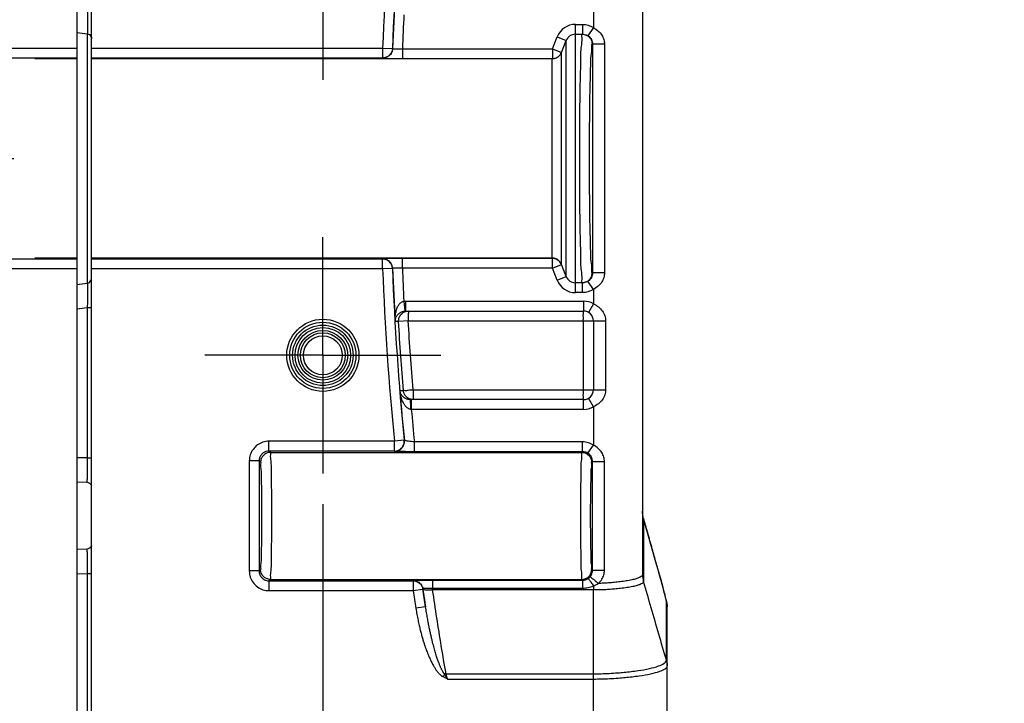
# Model space of a CAD drawing. Header units: inches. Extents: x 0 to 34, y 0 to 22.
# Tile 46 of 50: x 28.1 to 30.1, y 10.6 to 12. Entities that reach past the tile are written whole.
import ezdxf

# ---------------------------------------------------------------- set-up
doc = ezdxf.new("R2010")
doc.units = ezdxf.units.IN
doc.header["$LTSCALE"] = 1.87
doc.header["$MEASUREMENT"] = 0
doc.linetypes.add('CENTER', pattern=[0.6, 0.375, -0.075, 0.075, -0.075])
doc.layers.get('0').update_dxf_attribs({"linetype": 'CONTINUOUS'})
doc.layers.add('DEFAULT_1', color=7, linetype='CENTER')
doc.layers.add('DIMENSIONS', color=7, linetype='CONTINUOUS')
doc.styles.get("Standard").update_dxf_attribs({"font": 'txt', "width": 0.8})
doc.dimstyles.new('DIMSTYLE_1', dxfattribs={"dimtxt": 0.125, "dimasz": 0.1875, "dimexe": 0.18, "dimexo": 0.0625, "dimgap": 0.09, "dimtad": 0, "dimtih": 1, "dimtoh": 1, "dimdec": 3, "dimzin": 4, "dimdsep": 46, "dimtxsty": 'STANDARD', "dimblk": '_FILLED', "dimblk1": '_FILLED', "dimblk2": '_FILLED', "dimcen": 0.09, "dimadec": 0, "dimazin": 0, "dimtp": 0.01, "dimtm": 0.01, "dimtfac": 1, "dimtdec": 3, "dimtofl": 0, "dimtmove": 0, "dimatfit": 3, "dimldrblk": '_FILLED', "dimfxl": 1, "dimtolj": 1, "dimtzin": 4, "dimarcsym": 0})

# ---------------------------------------------------------------- blocks, each defined once
blk = doc.blocks.new('_FILLED')
at = {"color": 0, "linetype": 'BYBLOCK'}
blk.add_solid([(0, 0), (-1, 0.167), (-1, -0.167)], dxfattribs=at)
blk = doc.blocks.new('*D13')
at = {"layer": 'DIMENSIONS', "color": 2, "linetype": 'CONTINUOUS'}
for p, q in [((27.7273, 10.9764), (27.7273, 9.3008)), ((28.1973, 9.8956), (28.1973, 9.3008)), ((27.7273, 9.4258), (27.3996, 9.4258)), ((28.1973, 9.4258), (28.5573, 9.4258))]:
    blk.add_line(p, q, dxfattribs=at)
at = {"layer": 'DIMENSIONS', "color": 2, "linetype": 'CONTINUOUS', "xscale": 0.1875, "yscale": 0.1875, "zscale": 0.1875}
blk.add_blockref('_FILLED', (27.7273, 9.4258), dxfattribs=at)
at = {"layer": 'DIMENSIONS', "color": 2, "linetype": 'CONTINUOUS', "xscale": 0.1875, "yscale": 0.1875, "zscale": 0.1875, "rotation": 180}
blk.add_blockref('_FILLED', (28.1973, 9.4258), dxfattribs=at)
at = {"layer": 'DIMENSIONS', "color": 2, "linetype": 'CONTINUOUS', "width": 0.8}
for s, p in [('.470', (26.1121, 9.3633)), ('[', (26.6371, 9.3633)), ('11.94', (26.7371, 9.3633)), (']', (27.2371, 9.3633))]:
    blk.add_text(s, height=0.125, dxfattribs=at).set_placement(p)
blk = doc.blocks.new('*D14')
at = {"layer": 'DIMENSIONS', "color": 2, "linetype": 'CONTINUOUS'}
for p, q in [((28.6973, 10.9764), (28.6973, 8.5508)), ((28.1973, 9.9922), (28.1973, 8.5508)), ((28.1973, 8.6758), (27.8373, 8.6758)), ((28.6973, 8.6758), (28.9485, 8.6758))]:
    blk.add_line(p, q, dxfattribs=at)
at = {"layer": 'DIMENSIONS', "color": 2, "linetype": 'CONTINUOUS', "xscale": 0.1875, "yscale": 0.1875, "zscale": 0.1875}
blk.add_blockref('_FILLED', (28.1973, 8.6758), dxfattribs=at)
at = {"layer": 'DIMENSIONS', "color": 2, "linetype": 'CONTINUOUS', "xscale": 0.1875, "yscale": 0.1875, "zscale": 0.1875, "rotation": 180}
blk.add_blockref('_FILLED', (28.6973, 8.6758), dxfattribs=at)
at = {"layer": 'DIMENSIONS', "color": 2, "linetype": 'CONTINUOUS', "width": 0.8}
for s, p in [('[', (29.536, 8.6133)), (']', (30.036, 8.6133)), ('.500', (29.011, 8.6133)), ('12.7', (29.636, 8.6133))]:
    blk.add_text(s, height=0.125, dxfattribs=at).set_placement(p)

msp = doc.modelspace()

# ---------------------------------------------------------------- linework, layer by layer
at = {"color": 7, "linetype": 'CONTINUOUS'}
for p, q in [((28.1973, 13.4114), (28.1973, 9.9464)), ((28.2273, 9.9464), (28.2273, 13.4114)), ((29.347, 12.5244), (29.347, 10.8333)), ((29.247, 11.9772), (29.247, 11.9449)), ((29.2105, 11.9514), (29.2251, 11.9514)), ((29.2105, 11.4064), (29.2105, 11.9514)), ((29.2251, 11.9514), (29.2251, 11.9314)), ((29.247, 11.9449), (29.2361, 11.9281)), ((28.2186, 11.9323), (28.2186, 11.4254)), ((29.1637, 11.9019), (29.1734, 11.9262)), ((29.1734, 11.9262), (29.192, 11.9188)), ((29.2105, 11.9314), (29.2251, 11.9314)), ((29.1822, 11.8945), (29.192, 11.9188)), ((29.192, 11.4389), (29.192, 11.9188)), ((29.2696, 11.9114), (29.2446, 11.9114)), ((29.2451, 11.9114), (29.2451, 11.4464)), ((29.2696, 11.9114), (29.2696, 11.4464)), ((27.6072, 11.9032), (28.1973, 11.9032)), ((28.2273, 11.9032), (28.8188, 11.9032)), ((28.8188, 11.9032), (28.8388, 11.9024)), ((28.8188, 11.9032), (28.8188, 11.8832)), ((28.8388, 11.9024), (28.839, 11.9022)), ((28.859, 11.9019), (29.1637, 11.9019)), ((28.859, 11.9019), (28.859, 11.8819)), ((29.1637, 11.9019), (29.1822, 11.8945)), ((29.1637, 11.9019), (29.1637, 11.8819)), ((29.182, 11.4638), (29.182, 11.8939)), ((27.6072, 11.8832), (28.1973, 11.8832)), ((28.1973, 11.8814), (28.1123, 11.8814)), ((28.2273, 11.8832), (28.8188, 11.8832)), ((29.1634, 11.8814), (28.2273, 11.8814)), ((28.8188, 11.8832), (28.8191, 11.8829)), ((28.859, 11.8819), (29.1637, 11.8819)), ((29.1634, 11.8814), (29.1637, 11.8819)), ((29.1634, 11.4764), (29.1634, 11.8814)), ((28.1973, 11.4745), (27.6072, 11.4745)), ((28.1973, 11.4764), (28.1123, 11.4764)), ((29.1634, 11.4764), (28.2273, 11.4764)), ((28.8188, 11.4745), (28.2273, 11.4745)), ((28.8191, 11.4748), (28.8188, 11.4745)), ((28.8188, 11.4545), (28.8188, 11.4745)), ((29.1637, 11.4758), (28.859, 11.4758)), ((28.859, 11.4558), (28.859, 11.4758)), ((29.1637, 11.4558), (29.1637, 11.4758)), ((28.1973, 11.4545), (27.6072, 11.4545)), ((28.8188, 11.4545), (28.2273, 11.4545)), ((28.8388, 11.4553), (28.8188, 11.4545)), ((28.839, 11.4556), (28.8388, 11.4553)), ((29.1637, 11.4558), (28.859, 11.4558)), ((29.1637, 11.4558), (29.1822, 11.4633)), ((29.1734, 11.4315), (29.1637, 11.4558)), ((29.192, 11.4389), (29.1822, 11.4633)), ((29.2446, 11.4464), (29.2451, 11.4464)), ((29.2696, 11.4464), (29.2451, 11.4464)), ((29.1734, 11.4315), (29.192, 11.4389)), ((29.2251, 11.4264), (29.2105, 11.4264)), ((29.2251, 11.4064), (29.2251, 11.4264)), ((29.247, 11.4128), (29.2361, 11.4296)), ((29.2251, 11.4064), (29.2105, 11.4064)), ((29.247, 11.4128), (29.247, 11.3835)), ((28.862, 11.3887), (28.8636, 11.3688)), ((28.8652, 11.3889), (29.227, 11.3889)), ((28.8652, 11.3889), (28.8652, 11.3689)), ((29.227, 11.3889), (29.227, 11.3689)), ((28.2186, 11.3759), (28.2186, 11.0704)), ((28.2186, 11.3758), (28.2273, 11.3758)), ((28.8652, 11.3689), (29.227, 11.3689)), ((29.247, 11.3835), (29.237, 11.3662)), ((28.8513, 11.3477), (28.8442, 11.3477)), ((28.8709, 11.3489), (28.8513, 11.3477)), ((28.8709, 11.3489), (29.272, 11.3489)), ((29.2266, 11.3489), (29.2266, 11.2089)), ((29.247, 11.3489), (29.247, 11.2089)), ((29.272, 11.3489), (29.272, 11.2089)), ((28.8538, 11.2072), (28.861, 11.2072)), ((28.8806, 11.2089), (29.272, 11.2089)), ((29.227, 11.1889), (28.8748, 11.1889)), ((28.8772, 11.1689), (28.8772, 11.1889)), ((29.227, 11.1689), (29.227, 11.1889)), ((29.247, 11.1742), (29.237, 11.1915)), ((29.227, 11.1689), (28.8772, 11.1689)), ((29.247, 11.1742), (29.247, 11.0964)), ((28.8626, 11.1062), (28.8427, 11.1042)), ((28.863, 11.1059), (28.8626, 11.1062)), ((28.8427, 11.1042), (28.5878, 11.1042)), ((28.5878, 11.0842), (28.5878, 11.1042)), ((28.8427, 11.0842), (28.8427, 11.1042)), ((29.2252, 11.1029), (28.8833, 11.1029)), ((28.8833, 11.0829), (28.8833, 11.1029)), ((29.2252, 11.0829), (29.2252, 11.1029)), ((29.2361, 11.0797), (29.247, 11.0964)), ((28.2186, 11.0704), (28.1973, 11.0708)), ((28.2186, 11.0704), (28.2273, 11.0704)), ((28.8427, 11.0842), (28.5878, 11.0842)), ((28.5907, 11.0814), (28.5878, 11.0842)), ((28.5907, 11.0814), (29.2236, 11.0814)), ((28.8431, 11.0839), (28.8427, 11.0842)), ((29.2252, 11.0829), (28.8833, 11.0829)), ((29.2252, 11.0829), (29.2236, 11.0814)), ((28.5678, 11.0642), (28.5479, 11.0642)), ((28.5479, 11.0642), (28.5479, 10.8405)), ((28.5707, 11.0614), (28.5678, 11.0642)), ((28.5678, 11.0642), (28.5678, 10.8405)), ((29.2451, 11.0628), (29.2436, 11.0614)), ((29.2451, 11.0628), (29.2696, 11.0628)), ((29.2451, 10.8419), (29.2451, 11.0628)), ((29.2696, 10.8419), (29.2696, 11.0628)), ((28.2175, 11.0205), (28.1973, 11.0209)), ((28.2239, 11.0181), (28.2239, 11.0181)), ((29.349, 10.9474), (29.3491, 10.9471)), ((29.349, 10.9474), (29.349, 10.8194)), ((29.3742, 10.8586), (29.3491, 10.9471)), ((29.3571, 10.9191), (29.3572, 10.9188)), ((28.1973, 10.8848), (28.2175, 10.8852)), ((28.2239, 10.8876), (28.2239, 10.8877)), ((29.3838, 10.8243), (29.3742, 10.8586)), ((28.1973, 10.8349), (28.2186, 10.8353)), ((28.2186, 10.8353), (28.2273, 10.8353)), ((28.2186, 10.8353), (28.2186, 10.0749)), ((28.5678, 10.8405), (28.5479, 10.8405)), ((28.5678, 10.8405), (28.5707, 10.8434)), ((29.2436, 10.8434), (29.2451, 10.8419)), ((29.2451, 10.8419), (29.2696, 10.8419)), ((29.3886, 10.8067), (29.3838, 10.8243)), ((28.5878, 10.8205), (28.5907, 10.8234)), ((28.5878, 10.8205), (28.8807, 10.8205)), ((28.5878, 10.8205), (28.5878, 10.8005)), ((28.5907, 10.8234), (29.2236, 10.8234)), ((28.8807, 10.8205), (28.8809, 10.8208)), ((28.8807, 10.8205), (28.8807, 10.8005)), ((28.9201, 10.8218), (29.2252, 10.8218)), ((28.9201, 10.8218), (28.9201, 10.8056)), ((28.9201, 10.8056), (29.2252, 10.8056)), ((29.2236, 10.8234), (29.2252, 10.8218)), ((29.2252, 10.8218), (29.2252, 10.8056)), ((29.247, 10.8102), (29.247, 10.8019)), ((28.5878, 10.8005), (28.8807, 10.8005)), ((28.8807, 10.8005), (28.9005, 10.8035)), ((28.9005, 10.8035), (28.9007, 10.8038)), ((29.247, 10.8019), (28.9204, 10.8019)), ((29.247, 10.0814), (29.247, 10.8019)), ((28.906, 10.7677), (28.8863, 10.7646)), ((29.3954, 10.6591), (29.3954, 10.779)), ((29.397, 10.0825), (29.397, 10.7678)), ((28.9446, 10.6311), (28.9416, 10.6254)), ((28.9476, 10.6315), (29.247, 10.6315)), ((28.9504, 10.6209), (29.247, 10.6209))]:
    msp.add_line(p, q, dxfattribs=at)
for points in [[(28.2239, 11.0181), (28.226, 11.0161), (28.2272, 11.0145)], [(29.3491, 10.9471), (29.3484, 10.9497), (29.3471, 10.9594), (29.347, 10.962)], [(28.2273, 10.8916), (28.2272, 10.8912), (28.226, 10.8896), (28.2239, 10.8877)], [(29.3926, 10.7915), (29.3913, 10.7963), (29.3886, 10.8067)], [(29.3946, 10.7834), (29.3937, 10.7872), (29.3926, 10.7915)], [(29.397, 10.7678), (29.397, 10.7695), (29.3965, 10.774), (29.396, 10.7773), (29.3953, 10.7802), (29.3946, 10.7834)]]:
    msp.add_lwpolyline(points, dxfattribs=at)
for radius in [0.0733, 0.0673, 0.0614, 0.0565, 0.0505, 0.0456, 0.0396]:
    msp.add_circle((28.6973, 11.2789), radius, dxfattribs=at)
for centre, radius, start, end in [((34.6709, 11.6789), 5.8564, 174.36882, 177.80466), ((34.6709, 11.6789), 5.8365, 174.36882, 177.80466), ((34.6709, 11.6789), 5.8362, 176.73956, 177.80739), ((34.6709, 11.6789), 5.8162, 177.12274, 177.80236), ((29.2105, 11.9114), 0.04, 90, 158.1986), ((29.2105, 11.9114), 0.02, 90, 158.1986), ((34.6709, 11.6789), 5.8564, 182.19534, 185.63126), ((34.6709, 11.6789), 5.8365, 182.19534, 185.63126), ((34.6709, 11.6789), 5.8362, 182.19261, 183.25262), ((34.6709, 11.6789), 5.8162, 182.19764, 182.85926), ((29.2105, 11.4464), 0.04, 201.8014, 270), ((29.2105, 11.4464), 0.02, 201.8014, 270), ((29.227, 11.3489), 0.04, 60, 90), ((29.227, 11.3489), 0.02, 0.0127, 90), ((34.6709, 11.6789), 5.8362, 184.63508, 185.63437), ((29.227, 11.2089), 0.02, 270, 359.9898), ((34.6709, 11.6789), 5.8162, 185.03053, 185.68332), ((29.227, 11.2089), 0.04, 270, 300), ((28.2173, 11.0105), 0.01, 48.9645, 88.9996), ((28.2173, 10.8952), 0.01, 271.0004, 311.0362), ((34.6709, 11.6789), 5.8564, 188.62569, 188.98148), ((34.6709, 11.6789), 5.8365, 188.62569, 188.98148)]:
    msp.add_arc(centre, radius, start, end, dxfattribs=at)
for points, knots in [([(28.2186, 11.9819), (28.2187, 11.9769), (28.2189, 11.9673), (28.2189, 11.9542), (28.2193, 11.9434), (28.2185, 11.9368), (28.2191, 11.9331), (28.2186, 11.9323)], [0, 0, 0, 0, 0.303465, 0.577936, 0.797574, 0.942718, 1, 1, 1, 1]), ([(29.2251, 11.9514), (29.229, 11.9514), (29.2367, 11.9502), (29.2438, 11.947), (29.247, 11.9449)], [0, 0, 0, 0, 0.49949, 1, 1, 1, 1]), ([(29.247, 11.9449), (29.2506, 11.943), (29.257, 11.9386), (29.2644, 11.9302), (29.2687, 11.9209), (29.2696, 11.9145), (29.2696, 11.9114)], [0, 0, 0, 0, 0.28397, 0.546865, 0.781585, 1, 1, 1, 1]), ([(28.2186, 11.9323), (28.2201, 11.9321), (28.2233, 11.9309), (28.2265, 11.9272), (28.2273, 11.924), (28.2273, 11.9224)], [0, 0, 0, 0, 0.333438, 0.66677, 1, 1, 1, 1]), ([(29.2246, 11.9314), (29.2225, 11.9314), (29.2245, 11.9182), (29.2206, 11.9043), (29.2211, 11.8722), (29.2196, 11.8339), (29.2191, 11.7865), (29.2186, 11.7341), (29.2185, 11.6789), (29.2186, 11.6236), (29.2191, 11.5712), (29.2196, 11.5238), (29.2211, 11.4855), (29.2206, 11.4534), (29.2245, 11.4396), (29.2225, 11.4264), (29.2246, 11.4264)], [0, 0, 0, 0, 0.012783, 0.049829, 0.109426, 0.188545, 0.283279, 0.38886, 0.500008, 0.611155, 0.716735, 0.811466, 0.890586, 0.950174, 0.987203, 1, 1, 1, 1]), ([(29.2246, 11.9314), (29.2272, 11.9314), (29.2325, 11.9303), (29.2369, 11.9274), (29.2388, 11.9255)], [0, 0, 0, 0, 0.49998, 1, 1, 1, 1]), ([(29.2251, 11.9314), (29.2271, 11.9314), (29.2309, 11.9308), (29.2345, 11.9292), (29.2361, 11.9281)], [0, 0, 0, 0, 0.501347, 1, 1, 1, 1]), ([(29.2361, 11.9281), (29.2375, 11.9272), (29.2402, 11.9249), (29.2431, 11.9207), (29.2447, 11.9161), (29.2451, 11.9129), (29.2451, 11.9114)], [0, 0, 0, 0, 0.265317, 0.524198, 0.766882, 1, 1, 1, 1]), ([(29.2388, 11.9255), (29.2406, 11.9237), (29.2436, 11.9192), (29.2446, 11.914), (29.2446, 11.9114)], [0, 0, 0, 0, 0.499984, 1, 1, 1, 1]), ([(29.2446, 11.9114), (29.2426, 11.9113), (29.2443, 11.8993), (29.2408, 11.8864), (29.241, 11.857), (29.2396, 11.8217), (29.2391, 11.778), (29.2386, 11.7298), (29.2385, 11.6789), (29.2386, 11.628), (29.2391, 11.5797), (29.2396, 11.5361), (29.241, 11.5008), (29.2408, 11.4713), (29.2443, 11.4585), (29.2426, 11.4464), (29.2446, 11.4464)], [0, 0, 0, 0, 0.012812, 0.049853, 0.109437, 0.188545, 0.283272, 0.38885, 0.500001, 0.611152, 0.716733, 0.811459, 0.89057, 0.950148, 0.987174, 1, 1, 1, 1]), ([(28.8388, 11.9024), (28.8386, 11.8991), (28.8366, 11.8923), (28.829, 11.885), (28.8221, 11.8832), (28.8188, 11.8832)], [0, 0, 0, 0, 0.333316, 0.666684, 1, 1, 1, 1]), ([(28.839, 11.9022), (28.8389, 11.8988), (28.8369, 11.892), (28.8293, 11.8847), (28.8224, 11.8829), (28.8191, 11.8829)], [0, 0, 0, 0, 0.333314, 0.666682, 1, 1, 1, 1]), ([(28.839, 11.9022), (28.8392, 11.9018), (28.8409, 11.902), (28.8434, 11.9016), (28.8478, 11.9017), (28.8531, 11.9017), (28.857, 11.9018), (28.859, 11.9019)], [0, 0, 0, 0, 0.056419, 0.200673, 0.420495, 0.694799, 1, 1, 1, 1]), ([(29.182, 11.8939), (29.181, 11.8915), (29.1781, 11.887), (29.1714, 11.8824), (29.1661, 11.8814), (29.1634, 11.8814)], [0, 0, 0, 0, 0.333434, 0.66661, 1, 1, 1, 1]), ([(29.1637, 11.8819), (29.1647, 11.8819), (29.167, 11.8821), (29.1704, 11.883), (29.1739, 11.8846), (29.1772, 11.887), (29.1802, 11.8903), (29.1816, 11.893), (29.1822, 11.8945)], [0, 0, 0, 0, 0.135089, 0.283267, 0.444201, 0.617556, 0.802987, 1, 1, 1, 1]), ([(28.8191, 11.8829), (28.8196, 11.8824), (28.8227, 11.8829), (28.8279, 11.882), (28.8366, 11.8822), (28.8472, 11.8819), (28.855, 11.8819), (28.859, 11.8819)], [0, 0, 0, 0, 0.055414, 0.199819, 0.420583, 0.695587, 1, 1, 1, 1]), ([(28.8388, 11.4553), (28.8386, 11.4587), (28.8366, 11.4654), (28.829, 11.4727), (28.8221, 11.4745), (28.8188, 11.4745)], [0, 0, 0, 0, 0.333316, 0.666685, 1, 1, 1, 1]), ([(28.859, 11.4758), (28.855, 11.4758), (28.8472, 11.4758), (28.8366, 11.4756), (28.8279, 11.4757), (28.8227, 11.4748), (28.8196, 11.4753), (28.8191, 11.4748)], [0, 0, 0, 0, 0.303758, 0.579269, 0.800065, 0.944366, 1, 1, 1, 1]), ([(28.839, 11.4556), (28.8389, 11.4589), (28.8369, 11.4657), (28.8293, 11.473), (28.8224, 11.4748), (28.8191, 11.4748)], [0, 0, 0, 0, 0.333316, 0.666684, 1, 1, 1, 1]), ([(29.182, 11.4638), (29.181, 11.4662), (29.1781, 11.4708), (29.1714, 11.4753), (29.1661, 11.4764), (29.1634, 11.4764)], [0, 0, 0, 0, 0.333343, 0.666701, 1, 1, 1, 1]), ([(29.1822, 11.4633), (29.1817, 11.4645), (29.1804, 11.467), (29.1776, 11.4704), (29.1738, 11.4733), (29.169, 11.4753), (29.1655, 11.4758), (29.1637, 11.4758)], [0, 0, 0, 0, 0.169566, 0.354793, 0.555246, 0.770468, 1, 1, 1, 1]), ([(28.859, 11.4558), (28.857, 11.4559), (28.8531, 11.456), (28.8478, 11.4561), (28.8434, 11.4562), (28.8409, 11.4557), (28.8392, 11.4559), (28.839, 11.4556)], [0, 0, 0, 0, 0.304462, 0.579252, 0.799164, 0.943357, 1, 1, 1, 1]), ([(29.2451, 11.4464), (29.2451, 11.4448), (29.2447, 11.4417), (29.2431, 11.4371), (29.2402, 11.4328), (29.2375, 11.4306), (29.2361, 11.4296)], [0, 0, 0, 0, 0.233162, 0.476536, 0.735962, 1, 1, 1, 1]), ([(29.2388, 11.4322), (29.2406, 11.4341), (29.2436, 11.4385), (29.2446, 11.4438), (29.2446, 11.4464)], [0, 0, 0, 0, 0.499977, 1, 1, 1, 1]), ([(29.2696, 11.4464), (29.2696, 11.4433), (29.2687, 11.4368), (29.2644, 11.4275), (29.257, 11.4191), (29.2505, 11.4147), (29.247, 11.4128)], [0, 0, 0, 0, 0.218145, 0.45339, 0.716742, 1, 1, 1, 1]), ([(28.2186, 11.4254), (28.2201, 11.4256), (28.2233, 11.4268), (28.2265, 11.4305), (28.2273, 11.4338), (28.2273, 11.4354)], [0, 0, 0, 0, 0.333383, 0.666708, 1, 1, 1, 1]), ([(28.2186, 11.4254), (28.2191, 11.4247), (28.2185, 11.421), (28.2193, 11.4143), (28.2189, 11.4036), (28.2189, 11.3905), (28.2187, 11.3809), (28.2186, 11.3759)], [0, 0, 0, 0, 0.056736, 0.20137, 0.420628, 0.694935, 1, 1, 1, 1]), ([(29.2246, 11.4264), (29.2272, 11.4264), (29.2325, 11.4274), (29.2369, 11.4304), (29.2388, 11.4322)], [0, 0, 0, 0, 0.499977, 1, 1, 1, 1]), ([(29.2361, 11.4296), (29.2345, 11.4286), (29.2309, 11.4269), (29.2271, 11.4264), (29.2251, 11.4264)], [0, 0, 0, 0, 0.498147, 1, 1, 1, 1]), ([(29.247, 11.4128), (29.2438, 11.4108), (29.2367, 11.4075), (29.229, 11.4064), (29.2251, 11.4064)], [0, 0, 0, 0, 0.499357, 1, 1, 1, 1]), ([(28.8442, 11.3477), (28.8441, 11.3497), (28.8441, 11.3534), (28.8444, 11.3587), (28.8451, 11.3635), (28.846, 11.3679), (28.8471, 11.3719), (28.8484, 11.3754), (28.8499, 11.3786), (28.8515, 11.3813), (28.8533, 11.3836), (28.8552, 11.3856), (28.8573, 11.3872), (28.8596, 11.3883), (28.8612, 11.3887), (28.862, 11.3887)], [0, 0, 0, 0, 0.120614, 0.231217, 0.332632, 0.425702, 0.511144, 0.589779, 0.661161, 0.72625, 0.78695, 0.844189, 0.898042, 0.949519, 1, 1, 1, 1]), ([(28.862, 11.3887), (28.8625, 11.3888), (28.8636, 11.3888), (28.8646, 11.3889), (28.8652, 11.3889)], [0, 0, 0, 0, 0.497252, 1, 1, 1, 1]), ([(28.8442, 11.3477), (28.8442, 11.3487), (28.8443, 11.3506), (28.8449, 11.3533), (28.8457, 11.3558), (28.8468, 11.358), (28.8481, 11.36), (28.8496, 11.3618), (28.8512, 11.3634), (28.8529, 11.3648), (28.8548, 11.3661), (28.8568, 11.3671), (28.8589, 11.3679), (28.8612, 11.3685), (28.8628, 11.3687), (28.8636, 11.3688)], [0, 0, 0, 0, 0.093036, 0.180152, 0.262639, 0.341538, 0.417655, 0.491827, 0.563588, 0.633707, 0.704129, 0.77592, 0.848884, 0.923485, 1, 1, 1, 1]), ([(28.8525, 11.3557), (28.8534, 11.3583), (28.8563, 11.363), (28.861, 11.3663), (28.8637, 11.3674), (28.8638, 11.3674)], [0, 0, 0, 0, 0.483396, 0.966726, 1, 1, 1, 1]), ([(28.8636, 11.3688), (28.8638, 11.3688), (28.8644, 11.3689), (28.8649, 11.3689), (28.8652, 11.3689)], [0, 0, 0, 0, 0.502938, 1, 1, 1, 1]), ([(28.8712, 11.3689), (28.8707, 11.3689), (28.8716, 11.3658), (28.8712, 11.3643), (28.871, 11.3631)], [0, 0, 0, 0, 0.254832, 1, 1, 1, 1]), ([(29.2266, 11.3489), (29.2266, 11.3514), (29.2268, 11.356), (29.2264, 11.3627), (29.2274, 11.3657), (29.2265, 11.3689), (29.227, 11.3689)], [0, 0, 0, 0, 0.382536, 0.706855, 0.923617, 1, 1, 1, 1]), ([(29.247, 11.3835), (29.2507, 11.3818), (29.2576, 11.3776), (29.2657, 11.3692), (29.2708, 11.3593), (29.272, 11.3523), (29.272, 11.3489)], [0, 0, 0, 0, 0.269814, 0.532617, 0.774051, 1, 1, 1, 1]), ([(28.861, 11.2072), (28.8591, 11.2306), (28.8556, 11.2774), (28.8526, 11.3243), (28.8513, 11.3477)], [0, 0, 0, 0, 0.499963, 1, 1, 1, 1]), ([(28.871, 11.3631), (28.8707, 11.3612), (28.871, 11.356), (28.8709, 11.3514), (28.8709, 11.3489)], [0, 0, 0, 0, 0.458789, 1, 1, 1, 1]), ([(28.8806, 11.2089), (28.8787, 11.2322), (28.8752, 11.2788), (28.8722, 11.3255), (28.8709, 11.3489)], [0, 0, 0, 0, 0.500091, 1, 1, 1, 1]), ([(28.8689, 11.1897), (28.8682, 11.1899), (28.8669, 11.1904), (28.8649, 11.1914), (28.863, 11.1925), (28.8611, 11.1939), (28.8594, 11.1955), (28.8579, 11.1974), (28.8565, 11.1994), (28.8553, 11.2018), (28.8544, 11.2044), (28.854, 11.2063), (28.8538, 11.2072)], [0, 0, 0, 0, 0.08824, 0.178125, 0.269637, 0.363409, 0.459484, 0.557391, 0.658315, 0.764453, 0.877728, 1, 1, 1, 1]), ([(28.876, 11.169), (28.8754, 11.169), (28.874, 11.1693), (28.872, 11.17), (28.8699, 11.1712), (28.8678, 11.1728), (28.8658, 11.1749), (28.8638, 11.1774), (28.8619, 11.1803), (28.8601, 11.1836), (28.8584, 11.1874), (28.8569, 11.1916), (28.8556, 11.1963), (28.8545, 11.2016), (28.854, 11.2053), (28.8538, 11.2072)], [0, 0, 0, 0, 0.040474, 0.086419, 0.137247, 0.193165, 0.254591, 0.321925, 0.395888, 0.476638, 0.563698, 0.657905, 0.761071, 0.874729, 1, 1, 1, 1]), ([(28.861, 11.2072), (28.8612, 11.2082), (28.8661, 11.2066), (28.8713, 11.2088), (28.8774, 11.2084), (28.8806, 11.2089)], [0, 0, 0, 0, 0.142039, 0.506153, 1, 1, 1, 1]), ([(28.8714, 11.1913), (28.8685, 11.1929), (28.8635, 11.1975), (28.8612, 11.204), (28.861, 11.2072)], [0, 0, 0, 0, 0.499962, 1, 1, 1, 1]), ([(28.8806, 11.2089), (28.8806, 11.2063), (28.8807, 11.2018), (28.8803, 11.1951), (28.8812, 11.1922), (28.8806, 11.1897), (28.8806, 11.1894)], [0, 0, 0, 0, 0.398625, 0.736585, 0.962464, 1, 1, 1, 1]), ([(29.227, 11.1889), (29.2265, 11.1889), (29.2274, 11.192), (29.2264, 11.1951), (29.2268, 11.2018), (29.2266, 11.2064), (29.2266, 11.2089)], [0, 0, 0, 0, 0.077073, 0.296087, 0.623367, 1, 1, 1, 1]), ([(29.272, 11.2089), (29.272, 11.2055), (29.2708, 11.1983), (29.2657, 11.1884), (29.2575, 11.18), (29.2506, 11.1759), (29.247, 11.1742)], [0, 0, 0, 0, 0.227183, 0.471499, 0.735054, 1, 1, 1, 1]), ([(28.8748, 11.1889), (28.8742, 11.1889), (28.8729, 11.1889), (28.8716, 11.1891), (28.871, 11.1892)], [0, 0, 0, 0, 0.479124, 1, 1, 1, 1]), ([(28.876, 11.169), (28.876, 11.1715), (28.8759, 11.1761), (28.8759, 11.1827), (28.8752, 11.1854), (28.8753, 11.1874)], [0, 0, 0, 0, 0.414125, 0.765011, 1, 1, 1, 1]), ([(28.8772, 11.1689), (28.877, 11.1689), (28.8766, 11.1689), (28.8762, 11.169), (28.876, 11.169)], [0, 0, 0, 0, 0.499754, 1, 1, 1, 1]), ([(28.8427, 11.0842), (28.8455, 11.0842), (28.8511, 11.0854), (28.858, 11.0904), (28.8623, 11.0977), (28.8629, 11.1034), (28.8626, 11.1062)], [0, 0, 0, 0, 0.249971, 0.499999, 0.750028, 1, 1, 1, 1]), ([(28.8431, 11.0839), (28.8458, 11.0839), (28.8514, 11.0851), (28.8583, 11.0901), (28.8626, 11.0974), (28.8632, 11.1031), (28.863, 11.1059)], [0, 0, 0, 0, 0.249971, 0.5, 0.750028, 1, 1, 1, 1]), ([(28.8833, 11.1029), (28.8813, 11.1031), (28.8773, 11.1035), (28.8719, 11.1042), (28.8675, 11.1047), (28.8648, 11.1054), (28.8632, 11.1055), (28.863, 11.1059)], [0, 0, 0, 0, 0.302393, 0.576043, 0.795645, 0.941155, 1, 1, 1, 1]), ([(28.5878, 11.1042), (28.5837, 11.1042), (28.5753, 11.1029), (28.564, 11.0971), (28.555, 11.0881), (28.5492, 11.0768), (28.5479, 11.0684), (28.5479, 11.0642)], [0, 0, 0, 0, 0.19968, 0.399544, 0.5999, 0.79978, 1, 1, 1, 1]), ([(29.247, 11.0964), (29.2438, 11.0985), (29.2367, 11.1018), (29.229, 11.1029), (29.2252, 11.1029)], [0, 0, 0, 0, 0.498348, 1, 1, 1, 1]), ([(29.2696, 11.0628), (29.2696, 11.066), (29.2687, 11.0724), (29.2644, 11.0817), (29.2571, 11.0901), (29.2506, 11.0945), (29.247, 11.0964)], [0, 0, 0, 0, 0.219417, 0.453275, 0.712769, 1, 1, 1, 1]), ([(28.2186, 11.0704), (28.2186, 11.0661), (28.2186, 11.0578), (28.2185, 11.046), (28.2182, 11.0362), (28.2185, 11.0278), (28.2174, 11.0241), (28.2181, 11.0205), (28.2175, 11.0205)], [0, 0, 0, 0, 0.25807, 0.498579, 0.705414, 0.864694, 0.965285, 1, 1, 1, 1]), ([(28.5878, 11.0842), (28.5858, 11.0842), (28.5816, 11.0835), (28.5759, 11.0807), (28.5714, 11.0762), (28.5685, 11.0705), (28.5678, 11.0663), (28.5678, 11.0642)], [0, 0, 0, 0, 0.200191, 0.399948, 0.599749, 0.799214, 1, 1, 1, 1]), ([(28.5907, 11.0814), (28.5881, 11.0814), (28.5828, 11.0803), (28.5762, 11.0759), (28.5717, 11.0692), (28.5707, 11.064), (28.5707, 11.0614)], [0, 0, 0, 0, 0.249977, 0.5, 0.750023, 1, 1, 1, 1]), ([(28.5907, 10.8234), (28.5922, 10.8234), (28.5903, 10.8325), (28.5931, 10.8421), (28.5925, 10.8638), (28.5933, 10.8892), (28.5935, 10.9198), (28.5936, 10.9524), (28.5935, 10.985), (28.5933, 11.0156), (28.5925, 11.041), (28.5931, 11.0627), (28.5903, 11.0722), (28.5922, 11.0813), (28.5907, 11.0814)], [0, 0, 0, 0, 0.017398, 0.067501, 0.147043, 0.250498, 0.370942, 0.500148, 0.629346, 0.749757, 0.853177, 0.93263, 0.982648, 1, 1, 1, 1]), ([(28.8833, 11.0829), (28.8793, 11.0829), (28.8715, 11.0829), (28.8608, 11.0831), (28.852, 11.0831), (28.8467, 11.0839), (28.8436, 11.0834), (28.8431, 11.0839)], [0, 0, 0, 0, 0.304256, 0.579604, 0.799815, 0.944352, 1, 1, 1, 1]), ([(29.2236, 11.0814), (29.2221, 11.0813), (29.224, 11.0722), (29.2212, 11.0627), (29.2219, 11.0409), (29.221, 11.0155), (29.2209, 10.9849), (29.2207, 10.9523), (29.2209, 10.9198), (29.221, 10.8892), (29.2219, 10.8637), (29.2212, 10.8421), (29.224, 10.8325), (29.2221, 10.8234), (29.2236, 10.8234)], [0, 0, 0, 0, 0.017391, 0.067489, 0.147023, 0.250474, 0.370916, 0.500121, 0.62932, 0.749734, 0.853159, 0.932618, 0.982642, 1, 1, 1, 1]), ([(29.2236, 11.0814), (29.2262, 11.0814), (29.2315, 11.0803), (29.2381, 11.0759), (29.2426, 11.0692), (29.2436, 11.064), (29.2436, 11.0614)], [0, 0, 0, 0, 0.249695, 0.499823, 0.749967, 1, 1, 1, 1]), ([(29.2361, 11.0797), (29.2345, 11.0807), (29.231, 11.0823), (29.2271, 11.0829), (29.2252, 11.0829)], [0, 0, 0, 0, 0.497369, 1, 1, 1, 1]), ([(29.2451, 11.0628), (29.2451, 11.0644), (29.2447, 11.0676), (29.2431, 11.0722), (29.2402, 11.0764), (29.2376, 11.0787), (29.2361, 11.0797)], [0, 0, 0, 0, 0.234107, 0.476927, 0.733043, 1, 1, 1, 1]), ([(28.5707, 10.8434), (28.572, 10.8434), (28.5706, 10.8511), (28.5729, 10.8592), (28.5725, 10.8775), (28.5733, 10.899), (28.5735, 10.9249), (28.5736, 10.9524), (28.5735, 10.9799), (28.5733, 11.0058), (28.5725, 11.0272), (28.5729, 11.0458), (28.5707, 11.0534), (28.572, 11.0615), (28.5707, 11.0614)], [0, 0, 0, 0, 0.017406, 0.067495, 0.14701, 0.250457, 0.370919, 0.500168, 0.629398, 0.749815, 0.853218, 0.932638, 0.982639, 1, 1, 1, 1]), ([(29.2436, 11.0614), (29.2424, 11.0613), (29.2437, 11.0537), (29.2414, 11.0456), (29.2418, 11.0272), (29.241, 11.0057), (29.2409, 10.9799), (29.2407, 10.9523), (29.2409, 10.9248), (29.241, 10.8989), (29.2418, 10.8775), (29.2414, 10.859), (29.2437, 10.8514), (29.2424, 10.8432), (29.2436, 10.8434)], [0, 0, 0, 0, 0.0174, 0.067481, 0.146982, 0.250415, 0.370864, 0.500102, 0.629344, 0.749775, 0.853192, 0.932624, 0.982633, 1, 1, 1, 1]), ([(28.2273, 11.0141), (28.2273, 11.0145), (28.2272, 11.0151), (28.2267, 11.0158), (28.2261, 11.0165), (28.2253, 11.017), (28.2246, 11.0175), (28.2241, 11.0179), (28.2239, 11.0181)], [0, 0, 0, 0, 0.172965, 0.338662, 0.504872, 0.673567, 0.84175, 1, 1, 1, 1]), ([(29.3571, 10.9191), (29.3557, 10.9238), (29.353, 10.9333), (29.3504, 10.9427), (29.349, 10.9474)], [0, 0, 0, 0, 0.500194, 1, 1, 1, 1]), ([(29.3954, 10.779), (29.3954, 10.7793), (29.3953, 10.7799), (29.3951, 10.7811), (29.3947, 10.7828), (29.3941, 10.7852), (29.3933, 10.7884), (29.3923, 10.7924), (29.3911, 10.7971), (29.3896, 10.8028), (29.3878, 10.8094), (29.3858, 10.8169), (29.3834, 10.8254), (29.3808, 10.835), (29.3778, 10.8458), (29.3744, 10.8579), (29.3707, 10.8712), (29.3665, 10.8859), (29.3619, 10.902), (29.3588, 10.9132), (29.3571, 10.9191)], [0, 0, 0, 0, 0.004564, 0.012655, 0.024898, 0.041881, 0.064137, 0.09209, 0.126038, 0.166215, 0.212935, 0.266486, 0.327285, 0.39585, 0.47275, 0.558715, 0.654056, 0.758687, 0.87348, 1, 1, 1, 1]), ([(28.2239, 10.8877), (28.2243, 10.888), (28.225, 10.8885), (28.226, 10.8892), (28.2267, 10.8899), (28.2271, 10.8904), (28.2272, 10.8907)], [0, 0, 0, 0, 0.302704, 0.571785, 0.800447, 1, 1, 1, 1]), ([(28.2178, 10.8835), (28.2175, 10.8812), (28.2185, 10.878), (28.2182, 10.8695), (28.2185, 10.8597), (28.2186, 10.8479), (28.2186, 10.8396), (28.2186, 10.8353)], [0, 0, 0, 0, 0.104281, 0.269351, 0.483802, 0.733274, 1, 1, 1, 1]), ([(28.5479, 10.8405), (28.5479, 10.8363), (28.5492, 10.8279), (28.555, 10.8166), (28.564, 10.8076), (28.5753, 10.8019), (28.5837, 10.8005), (28.5878, 10.8005)], [0, 0, 0, 0, 0.199764, 0.399991, 0.60033, 0.799896, 1, 1, 1, 1]), ([(28.5678, 10.8405), (28.5678, 10.8384), (28.5685, 10.8342), (28.5714, 10.8286), (28.5759, 10.8241), (28.5815, 10.8212), (28.5858, 10.8205), (28.5878, 10.8205)], [0, 0, 0, 0, 0.199895, 0.399753, 0.599669, 0.79925, 1, 1, 1, 1]), ([(28.5907, 10.8234), (28.5881, 10.8234), (28.5828, 10.8244), (28.5762, 10.8289), (28.5718, 10.8355), (28.5707, 10.8408), (28.5707, 10.8434)], [0, 0, 0, 0, 0.249694, 0.499822, 0.749967, 1, 1, 1, 1]), ([(29.2236, 10.8234), (29.2262, 10.8234), (29.2315, 10.8244), (29.2381, 10.8289), (29.2426, 10.8355), (29.2436, 10.8408), (29.2436, 10.8434)], [0, 0, 0, 0, 0.249977, 0.5, 0.750023, 1, 1, 1, 1]), ([(29.2252, 10.8218), (29.2271, 10.8218), (29.231, 10.8224), (29.2345, 10.824), (29.2361, 10.825)], [0, 0, 0, 0, 0.502452, 1, 1, 1, 1]), ([(29.2361, 10.825), (29.2368, 10.8255), (29.2383, 10.8266), (29.2395, 10.8279), (29.2401, 10.8285)], [0, 0, 0, 0, 0.508644, 1, 1, 1, 1]), ([(29.2361, 10.825), (29.237, 10.825), (29.2386, 10.8215), (29.2425, 10.8174), (29.2453, 10.8128), (29.247, 10.8102)], [0, 0, 0, 0, 0.145672, 0.506125, 1, 1, 1, 1]), ([(29.2401, 10.8285), (29.2412, 10.8298), (29.2431, 10.8325), (29.2447, 10.8371), (29.2451, 10.8403), (29.2451, 10.8419)], [0, 0, 0, 0, 0.348441, 0.679526, 1, 1, 1, 1]), ([(29.2401, 10.8285), (29.2407, 10.8287), (29.2427, 10.8267), (29.2462, 10.8246), (29.2513, 10.8201), (29.255, 10.817), (29.257, 10.8152)], [0, 0, 0, 0, 0.090582, 0.312673, 0.632684, 1, 1, 1, 1]), ([(29.257, 10.8152), (29.2597, 10.8177), (29.2644, 10.823), (29.2687, 10.8323), (29.2696, 10.8388), (29.2696, 10.8419)], [0, 0, 0, 0, 0.363254, 0.69103, 1, 1, 1, 1]), ([(29.347, 10.833), (29.3469, 10.8323), (29.3462, 10.8307), (29.3437, 10.8287), (29.3395, 10.8266), (29.3332, 10.8244), (29.3244, 10.822), (29.3135, 10.82), (29.3016, 10.8185), (29.2897, 10.8172), (29.2782, 10.8162), (29.2674, 10.8155), (29.2604, 10.8153), (29.257, 10.8152)], [0, 0, 0, 0, 0.021583, 0.053038, 0.10066, 0.170745, 0.268893, 0.39155, 0.523695, 0.652488, 0.775517, 0.892007, 1, 1, 1, 1]), ([(29.347, 10.8333), (29.347, 10.8333), (29.347, 10.8332), (29.347, 10.833), (29.347, 10.833)], [0, 0, 0, 0, 0.525305, 1, 1, 1, 1]), ([(29.347, 10.8333), (29.347, 10.8318), (29.3471, 10.8286), (29.3478, 10.824), (29.3486, 10.8209), (29.349, 10.8194)], [0, 0, 0, 0, 0.333213, 0.666517, 1, 1, 1, 1]), ([(29.347, 10.833), (29.347, 10.8314), (29.3471, 10.8283), (29.3478, 10.8236), (29.3486, 10.8206), (29.349, 10.8191)], [0, 0, 0, 0, 0.333223, 0.666545, 1, 1, 1, 1]), ([(28.8807, 10.8205), (28.8838, 10.8205), (28.8902, 10.819), (28.8976, 10.8127), (28.9, 10.8066), (28.9005, 10.8035)], [0, 0, 0, 0, 0.33332, 0.666681, 1, 1, 1, 1]), ([(28.8809, 10.8208), (28.8809, 10.8208), (28.881, 10.8208), (28.881, 10.8208), (28.881, 10.8208)], [0, 0, 0, 0, 0.433521, 1, 1, 1, 1]), ([(28.8809, 10.8208), (28.8841, 10.8208), (28.8904, 10.8192), (28.8978, 10.8129), (28.9002, 10.8069), (28.9007, 10.8038)], [0, 0, 0, 0, 0.333319, 0.66668, 1, 1, 1, 1]), ([(28.881, 10.8208), (28.8813, 10.821), (28.8828, 10.821), (28.8859, 10.8213), (28.8914, 10.8215), (28.8993, 10.8217), (28.9092, 10.8218), (28.9164, 10.8218), (28.9201, 10.8218)], [0, 0, 0, 0, 0.029691, 0.105887, 0.242339, 0.44886, 0.714571, 1, 1, 1, 1]), ([(28.881, 10.8208), (28.8841, 10.8208), (28.8904, 10.8193), (28.8977, 10.813), (28.9002, 10.8071), (28.9007, 10.804)], [0, 0, 0, 0, 0.333119, 0.666509, 1, 1, 1, 1]), ([(28.9007, 10.804), (28.9007, 10.8043), (28.9012, 10.8051), (28.903, 10.8055), (28.9057, 10.8059), (28.9097, 10.8059), (28.9146, 10.8059), (28.9182, 10.8057), (28.9201, 10.8056)], [0, 0, 0, 0, 0.048656, 0.124863, 0.257161, 0.458844, 0.719869, 1, 1, 1, 1]), ([(28.9204, 10.8019), (28.9204, 10.8025), (28.9203, 10.8037), (28.9202, 10.805), (28.9201, 10.8056)], [0, 0, 0, 0, 0.49801, 1, 1, 1, 1]), ([(29.2252, 10.8056), (29.229, 10.8056), (29.2365, 10.8064), (29.2437, 10.8087), (29.247, 10.8102)], [0, 0, 0, 0, 0.511077, 1, 1, 1, 1]), ([(29.349, 10.8191), (29.349, 10.8184), (29.3484, 10.8169), (29.3459, 10.8149), (29.3417, 10.8129), (29.3352, 10.8107), (29.3262, 10.8084), (29.3149, 10.8065), (29.3026, 10.805), (29.2903, 10.8038), (29.2785, 10.8028), (29.2673, 10.8022), (29.2568, 10.8019), (29.2501, 10.8019), (29.247, 10.8019)], [0, 0, 0, 0, 0.018254, 0.04534, 0.087469, 0.150353, 0.239473, 0.352359, 0.473462, 0.590496, 0.703346, 0.810821, 0.910389, 1, 1, 1, 1]), ([(29.247, 10.8102), (29.2488, 10.8109), (29.2522, 10.8124), (29.2555, 10.8142), (29.257, 10.8152)], [0, 0, 0, 0, 0.522577, 1, 1, 1, 1]), ([(29.349, 10.8194), (29.349, 10.8194), (29.349, 10.8193), (29.349, 10.8191), (29.349, 10.8191)], [0, 0, 0, 0, 0.502051, 1, 1, 1, 1]), ([(29.3954, 10.6591), (29.3902, 10.6768), (29.38, 10.7122), (29.3645, 10.7656), (29.3542, 10.8012), (29.349, 10.8191)], [0, 0, 0, 0, 0.331397, 0.664742, 1, 1, 1, 1]), ([(28.9007, 10.8038), (28.9007, 10.8038), (28.9007, 10.8039), (28.9007, 10.804), (28.9007, 10.804)], [0, 0, 0, 0, 0.505603, 1, 1, 1, 1]), ([(28.9204, 10.8019), (28.9173, 10.8014), (28.9117, 10.8011), (28.9053, 10.8014), (28.9012, 10.8028), (28.9007, 10.804)], [0, 0, 0, 0, 0.459963, 0.812676, 1, 1, 1, 1]), ([(28.906, 10.7677), (28.9051, 10.7737), (28.9033, 10.7857), (28.9016, 10.7978), (28.9007, 10.8038)], [0, 0, 0, 0, 0.499997, 1, 1, 1, 1]), ([(28.9476, 10.6315), (28.9443, 10.6504), (28.9379, 10.6882), (28.9288, 10.745), (28.9232, 10.7829), (28.9204, 10.8019)], [0, 0, 0, 0, 0.333349, 0.666675, 1, 1, 1, 1]), ([(28.8863, 10.7646), (28.8869, 10.7604), (28.8883, 10.7524), (28.8906, 10.7408), (28.8929, 10.7302), (28.8952, 10.7206), (28.8974, 10.7119), (28.8996, 10.704), (28.9018, 10.6969), (28.9039, 10.6903), (28.906, 10.6842), (28.908, 10.6786), (28.9101, 10.6732), (28.9122, 10.6681), (28.9143, 10.6633), (28.9164, 10.6589), (28.9184, 10.6548), (28.9203, 10.6511), (28.9221, 10.6478), (28.9239, 10.6449), (28.9255, 10.6422), (28.9267, 10.6405), (28.9272, 10.6397)], [0, 0, 0, 0, 0.095943, 0.185098, 0.26711, 0.341625, 0.409311, 0.470942, 0.527294, 0.579151, 0.627302, 0.672537, 0.715655, 0.75738, 0.797548, 0.834765, 0.86881, 0.900046, 0.92861, 0.954654, 0.978377, 1, 1, 1, 1]), ([(28.9361, 10.6459), (28.9357, 10.6467), (28.935, 10.6484), (28.934, 10.651), (28.9328, 10.654), (28.9316, 10.6573), (28.9304, 10.6609), (28.929, 10.6649), (28.9276, 10.6693), (28.9262, 10.674), (28.9248, 10.6791), (28.9233, 10.6843), (28.9218, 10.6898), (28.9203, 10.6957), (28.9187, 10.7021), (28.9171, 10.7091), (28.9154, 10.7168), (28.9136, 10.7252), (28.9118, 10.7345), (28.9099, 10.7448), (28.9079, 10.7559), (28.9067, 10.7637), (28.906, 10.7677)], [0, 0, 0, 0, 0.020557, 0.043299, 0.068455, 0.096229, 0.126781, 0.160257, 0.19702, 0.236862, 0.278392, 0.321436, 0.366708, 0.415005, 0.467121, 0.523851, 0.585989, 0.654322, 0.729632, 0.812594, 0.902842, 1, 1, 1, 1]), ([(29.3954, 10.779), (29.3957, 10.7778), (29.3963, 10.7754), (29.3969, 10.7716), (29.397, 10.7691), (29.397, 10.7678)], [0, 0, 0, 0, 0.333387, 0.66671, 1, 1, 1, 1]), ([(28.9446, 10.6311), (28.9443, 10.6314), (28.9437, 10.6321), (28.9428, 10.6332), (28.9419, 10.6345), (28.941, 10.6359), (28.9401, 10.6376), (28.9391, 10.6394), (28.9381, 10.6414), (28.9371, 10.6436), (28.9364, 10.6451), (28.9361, 10.6459)], [0, 0, 0, 0, 0.07664, 0.159453, 0.250129, 0.349719, 0.458768, 0.577742, 0.707206, 0.847753, 1, 1, 1, 1]), ([(29.2968, 10.6335), (29.3011, 10.6339), (29.3148, 10.6352), (29.3364, 10.6376), (29.3598, 10.6415), (29.3778, 10.6466), (29.3874, 10.6502), (29.3911, 10.6529)], [0, 0, 0, 0, 0.132035, 0.427172, 0.673636, 0.86843, 1, 1, 1, 1]), ([(29.2976, 10.6229), (29.3022, 10.6232), (29.3164, 10.6245), (29.3385, 10.627), (29.3622, 10.6306), (29.3801, 10.6358), (29.3918, 10.6399), (29.397, 10.6453), (29.397, 10.6476)], [0, 0, 0, 0, 0.131009, 0.406477, 0.637222, 0.815892, 0.934577, 1, 1, 1, 1]), ([(29.3953, 10.6587), (29.3953, 10.6588), (29.3953, 10.6589), (29.3954, 10.659), (29.3954, 10.6591)], [0, 0, 0, 0, 0.533227, 1, 1, 1, 1]), ([(29.3953, 10.6587), (29.3957, 10.6575), (29.3963, 10.6551), (29.3969, 10.6513), (29.397, 10.6488), (29.397, 10.6476)], [0, 0, 0, 0, 0.333615, 0.666893, 1, 1, 1, 1]), ([(29.3954, 10.6591), (29.3957, 10.6579), (29.3963, 10.6555), (29.3969, 10.6517), (29.397, 10.6492), (29.397, 10.648)], [0, 0, 0, 0, 0.333484, 0.666788, 1, 1, 1, 1]), ([(28.9416, 10.6254), (28.9411, 10.6256), (28.94, 10.6262), (28.9385, 10.6273), (28.9369, 10.6285), (28.9354, 10.6299), (28.9338, 10.6315), (28.9322, 10.6333), (28.9305, 10.6352), (28.9289, 10.6374), (28.9278, 10.6389), (28.9272, 10.6397)], [0, 0, 0, 0, 0.087952, 0.178529, 0.27406, 0.375834, 0.484516, 0.600658, 0.724876, 0.857785, 1, 1, 1, 1]), ([(28.9504, 10.6209), (28.9494, 10.6214), (28.9473, 10.6224), (28.9444, 10.6239), (28.9425, 10.6249), (28.9416, 10.6254)], [0, 0, 0, 0, 0.355517, 0.689318, 1, 1, 1, 1]), ([(28.9476, 10.6315), (28.9471, 10.6314), (28.9461, 10.6313), (28.9451, 10.6311), (28.9446, 10.6311)], [0, 0, 0, 0, 0.502147, 1, 1, 1, 1]), ([(28.9446, 10.6311), (28.9452, 10.63), (28.9464, 10.6279), (28.9484, 10.6245), (28.9497, 10.6221), (28.9505, 10.6209)], [0, 0, 0, 0, 0.304237, 0.63777, 1, 1, 1, 1]), ([(28.9505, 10.6209), (28.95, 10.6227), (28.949, 10.6262), (28.9481, 10.6297), (28.9476, 10.6315)], [0, 0, 0, 0, 0.50482, 1, 1, 1, 1]), ([(29.247, 10.6315), (29.2576, 10.6315), (29.2742, 10.6319), (29.2908, 10.633), (29.2968, 10.6335)], [0, 0, 0, 0, 0.638909, 1, 1, 1, 1]), ([(29.247, 10.6209), (29.2579, 10.6209), (29.2748, 10.6213), (29.2917, 10.6224), (29.2976, 10.6229)], [0, 0, 0, 0, 0.647775, 1, 1, 1, 1])]:
    msp.add_open_spline(points, degree=3, knots=knots, dxfattribs=at)
for points in [[(28.1977, 11.9348), (28.2046, 11.9339), (28.2116, 11.9331), (28.2186, 11.9323)], [(28.1977, 11.423), (28.2046, 11.4238), (28.2116, 11.4246), (28.2186, 11.4254)], [(28.1973, 11.3733), (28.2044, 11.3742), (28.2115, 11.375), (28.2186, 11.3759)], [(28.8638, 11.3674), (28.8643, 11.3676), (28.8648, 11.3678), (28.8653, 11.368)], [(28.8513, 11.3477), (28.8511, 11.3504), (28.8515, 11.3532), (28.8525, 11.3557)], [(28.871, 11.1892), (28.8703, 11.1894), (28.8696, 11.1895), (28.8689, 11.1897)], [(28.8809, 11.1889), (28.8776, 11.1889), (28.8743, 11.1897), (28.8714, 11.1913)], [(28.8753, 11.1883), (28.8752, 11.1886), (28.8751, 11.1889), (28.8748, 11.1889)], [(28.8753, 11.1874), (28.8753, 11.1877), (28.8753, 11.188), (28.8753, 11.1883)], [(28.2175, 10.8852), (28.2181, 10.8852), (28.2179, 10.8843), (28.2178, 10.8835)], [(29.3911, 10.6529), (29.3931, 10.6544), (29.3951, 10.6563), (29.3953, 10.6587)]]:
    msp.add_open_spline(points, degree=3, dxfattribs=at)
at = {"layer": 'DEFAULT_1', "color": 7, "linetype": 'CENTER'}
for p, q in [((28.6973, 12.0789), (28.6973, 11.8389)), ((27.0877, 11.6789), (28.2023, 11.6789)), ((28.6973, 11.2789), (28.6973, 11.5189)), ((28.6973, 11.2789), (28.4573, 11.2789)), ((28.6973, 11.2789), (28.9373, 11.2789)), ((28.6973, 11.2789), (28.6973, 11.0389))]:
    msp.add_line(p, q, dxfattribs=at)

# ---------------------------------------------------------------- dimensions: what is measured, and where the dimension line sits
at = {"layer": 'DIMENSIONS', "color": 2, "linetype": 'CONTINUOUS'}
for base, p1, p2, picture, middle in [((28.1973, 9.4258), (27.7273, 10.9764), (28.1973, 9.8956), '*D13', (26.7246, 9.4258)), ((28.6973, 8.6758), (28.1973, 9.9922), (28.6973, 10.9764), '*D14', (29.5735, 8.6758))]:
    dim = msp.add_linear_dim(base=base, p1=p1, p2=p2, dimstyle='DIMSTYLE_1', dxfattribs=at)
    dim.commit()
    dim.dimension.update_dxf_attribs({"geometry": picture, "text_midpoint": middle, "dimtype": 160})

doc.saveas('drawing.dxf')
